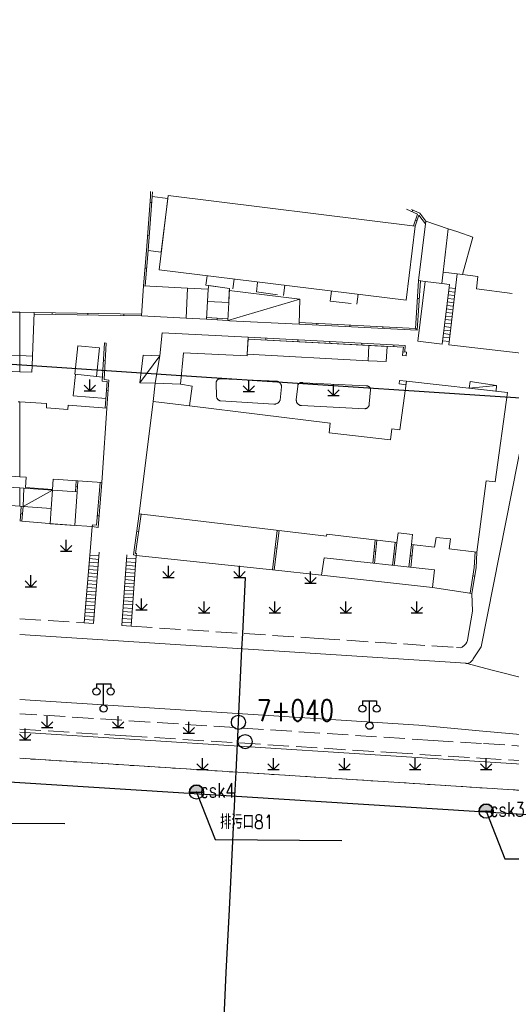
# Model space of a CAD drawing. Extents: x 39527407 to 39530665, y 3786466 to 3790957.
# Tile 70 of 113: x 39528076 to 39528146, y 3790257 to 3790395. Entities that reach past the tile are written whole.
import ezdxf
from ezdxf.enums import TextEntityAlignment as Align

# ---------------------------------------------------------------- set-up
doc = ezdxf.new("R2010")
doc.units = 0
doc.header["$PDSIZE"] = 0.2
doc.linetypes.add('X0', pattern=[4, 3, -1])
doc.linetypes.add('X6', pattern=[2, 1, -1])
doc.layers.get('0').update_dxf_attribs({"linetype": 'CONTINUOUS'})
for name, color, linetype in [('DLSS', 4, 'CONTINUOUS'), ('JCDL_DMX_F', 30, 'CONTINUOUS'), ('JCDL_JMDD_F', 231, 'CONTINUOUS'), ('JCDL_JMDX_F', 231, 'CONTINUOUS'), ('JCDL_JTD_F', 100, 'CONTINUOUS'), ('JMD', 6, 'CONTINUOUS'), ('SXSS', 5, 'CONTINUOUS'), ('ZBTZ', 3, 'CONTINUOUS'), ('zdh', 7, 'CONTINUOUS'), ('排水孔', 4, 'CONTINUOUS'), ('断面线', 2, 'CONTINUOUS')]:
    doc.layers.add(name, color=color, linetype=linetype)
for name, color, linetype, lineweight in [('JCDL_JMDX', 1, 'CONTINUOUS', 0), ('JCDL_ZBX', 3, 'CONTINUOUS', 0), ('JCDL_ZBX_F', 7, 'CONTINUOUS', 0)]:
    doc.layers.add(name, color=color, linetype=linetype, lineweight=lineweight)
doc.styles.add('HZ', font='rs', dxfattribs={"width": 0.8, "bigfont": 'hztxt'})
doc.linetypes.add('10422', pattern='A,2,[150,AAA.SHX,S=1,R=0,X=0,Y=1],2,[177,AAA.SHX,S=1,R=0,X=0,Y=0.8],1e-09', length=4)
doc.linetypes.add('X35', pattern='A,2,[150,AAA.SHX,S=1,R=0,X=0,Y=1],2,[177,AAA.SHX,S=1,R=0,X=0,Y=0.8],1e-09', length=4)
doc.linetypes.add('X4', pattern='A,0,-1e-09,[149,symbolx.shx,S=0.15,R=0,X=0,Y=0],-1.6', length=1.6)
doc.linetypes.add('X67', pattern='A,1,[150,symbolx.shx,S=1,R=0,X=0,Y=1],2,[153,symbolx.shx,S=1,R=0,X=0,Y=0.8],2,[145,symbolx.shx,S=1,R=0,X=0,Y=0],0,[150,symbolx.shx,S=1,R=0,X=0,Y=1],2,[153,symbolx.shx,S=1,R=0,X=0,Y=0.8],2,[150,symbolx.shx,S=1,R=0,X=0,Y=1],0.5,-0.5,[146,symbolx.shx,S=1,R=0,X=0,Y=0],-0.5,0.5,[153,symbolx.shx,S=1,R=0,X=0,Y=0.8],1', length=12)

# ---------------------------------------------------------------- blocks, each defined once
blk = doc.blocks.new('5820000')
at = {"color": 0, "linetype": 'Continuous'}
blk.add_circle((0, 0), 1, dxfattribs=at)
blk = doc.blocks.new('9530003')
at = {"color": 0}
for p, q in [((0, 0), (0, 1.6)), ((-0.8, 0), (0.8, 0))]:
    blk.add_line(p, q, dxfattribs=at)
at = {"color": 0, "linetype": 'Continuous'}
for points in [[(0, 0), (-0.8, 0.8)], [(0, 0), (0.8, 0.8)]]:
    blk.add_lwpolyline(points, dxfattribs=at)
blk = doc.blocks.new('3521000')
at = {"color": 0}
for p, q in [((-1, 3.5), (1, 3.5)), ((0, 0.5), (0, 3.5))]:
    blk.add_line(p, q, dxfattribs=at)
at = {"color": 0, "linetype": 'Continuous', "flags": 128}
for points in [[(-1, 3.5), (-1, 2.9)], [(1, 3.5), (1, 2.9)]]:
    blk.add_lwpolyline(points, dxfattribs=at)
at = {"color": 0}
for centre in [(-1, 2.4), (1, 2.4), (0, 0)]:
    blk.add_circle(centre, 0.5, dxfattribs=at)

msp = doc.modelspace()

# ---------------------------------------------------------------- hatches: boundary and pattern name
at = {"layer": '排水孔', "linetype": 'Continuous'}
h = msp.add_hatch(color=256, dxfattribs=at)
edge = h.paths.add_edge_path()
edge.add_arc((39528101.15647, 3790286.53341), 1, 0, 180)
edge.add_line((39528100.15647, 3790286.53341), (39528101.15647, 3790286.53341))
edge.add_line((39528101.15647, 3790286.53341), (39528102.15647, 3790286.53341))
h = msp.add_hatch(color=256, dxfattribs=at)
edge = h.paths.add_edge_path()
edge.add_arc((39528141.99647, 3790283.84941), 1, 0, 180)
edge.add_line((39528140.99647, 3790283.84941), (39528141.99647, 3790283.84941))
edge.add_line((39528141.99647, 3790283.84941), (39528142.99647, 3790283.84941))

# ---------------------------------------------------------------- linework, layer by layer
for p, q in [((39528100.15647, 3790286.53341, 36.313), (39528102.15647, 3790286.53341, 36.313)), ((39528140.99647, 3790283.84941, 36.325), (39528142.99647, 3790283.84941, 36.325))]:
    msp.add_line(p, q)
at = {"linetype": 'Continuous'}
for p, q in [((39528101.15647, 3790286.53341, -2.027), (39528103.77481, 3790279.8311, -38.589)), ((39528141.99647, 3790283.84941, -2.015), (39528144.61481, 3790277.1471, -38.577)), ((39528064.71481, 3790282.2221, -38.589), (39528082.60152, 3790282.10181, -38.589)), ((39528103.77481, 3790279.8311, -38.589), (39528121.66152, 3790279.71081, -38.589)), ((39528144.61481, 3790277.1471, -38.577), (39528162.50152, 3790277.02681, -38.577))]:
    msp.add_line(p, q, dxfattribs=at)
at = {"linetype": 'Continuous', "elevation": -38.58, "flags": 128}
msp.add_lwpolyline([(39527657.94774, 3790395.45066), (39527684.79977, 3790389.05751), (39527700.42524, 3790389.70759), (39527739.81847, 3790381.34835), (39527816.56814, 3790368.6085), (39527924.14886, 3790353.93422), (39527936.60462, 3790356.12227), (39528017.62896, 3790350.73968), (39528097.60104, 3790345.37362), (39528137.51912, 3790342.73774), (39528217.67261, 3790337.49881), (39528257.88209, 3790334.7357), (39528297.98629, 3790331.77366), (39528331.06877, 3790327.85756), (39528338.47458, 3790328.55776), (39528418.28099, 3790320.9728), (39528470.54436, 3790312.61044)], dxfattribs=at)
at = {"flags": 128}
for points, elevation in [([(39528102.15647, 3790286.53341, 1), (39528100.15647, 3790286.53341), (39528101.15647, 3790286.53341)], -2.027), ([(39528142.99647, 3790283.84941, 1), (39528140.99647, 3790283.84941), (39528141.99647, 3790283.84941)], -2.015)]:
    msp.add_lwpolyline(points, format="xyb", close=True, dxfattribs=dict(at, elevation=elevation))
at = {"layer": 'DLSS', "linetype": 'Continuous', "lineweight": 20, "elevation": -38.58}
for points in [[(39528139.11146, 3790304.69441), (39528139.1764, 3790304.68623), (39528139.24179, 3790304.68294), (39528139.30724, 3790304.68419), (39528139.37245, 3790304.68996), (39528139.43711, 3790304.70023), (39528139.5009, 3790304.71495), (39528139.56351, 3790304.73406), (39528139.62466, 3790304.75745), (39528139.68403, 3790304.78502), (39528139.70632, 3790304.79712), (39528139.74136, 3790304.81663), (39528139.79636, 3790304.85213), (39528139.84878, 3790304.89136), (39528139.89835, 3790304.93412), (39528139.94484, 3790304.98021), (39528139.98803, 3790305.0294), (39528140.02771, 3790305.08147), (39528140.0637, 3790305.13616), (39528140.09581, 3790305.19321), (39528140.12389, 3790305.25235), (39528140.14746, 3790305.31341), (39528141.26447, 3790307.02941), (39528149.07747, 3790346.4564)], [(39528076.23647, 3790308.772), (39528139.11146, 3790304.69441)], [(39528141.53138, 3790295.14743), (39528132.47846, 3790295.9574), (39528076.23647, 3790299.59059)], [(39528326.23647, 3790280.67363), (39528315.03146, 3790281.62941), (39528155.79347, 3790293.8714), (39528141.53138, 3790295.14743)]]:
    msp.add_lwpolyline(points, dxfattribs=at)
at = {"layer": 'DLSS', "linetype": 'X6', "lineweight": 0, "elevation": -38.58}
for points in [[(39528140.69146, 3790287.1827), (39528076.23647, 3790291.30022)], [(39528191.1732, 3790283.95781), (39528146.09566, 3790286.83747), (39528140.69146, 3790287.1827)]]:
    msp.add_lwpolyline(points, dxfattribs=at)
at = {"layer": 'JCDL_DMX_F', "color": 3, "linetype": 'X35', "lineweight": 0, "elevation": -38.58}
for points in [[(39528086.15697, 3790320.46304), (39528086.44147, 3790323.99741), (39528083.49047, 3790324.16541), (39528080.39746, 3790324.3874), (39528076.52887, 3790324.73342), (39528076.23647, 3790324.76228)], [(39528139.36946, 3790307.97941), (39528140.06447, 3790312.06341), (39528139.98046, 3790314.53542), (39528134.43247, 3790315.38942), (39528118.78446, 3790317.10241), (39528111.87846, 3790317.8824), (39528092.65546, 3790319.91842)], [(39528076.23647, 3790294.99123), (39528141.07879, 3790290.85559)], [(39528076.23647, 3790291.30022), (39528140.69146, 3790287.1827)], [(39528141.07879, 3790290.85559), (39528191.37947, 3790287.64742)], [(39528140.69146, 3790287.1827), (39528191.1732, 3790283.95781)]]:
    msp.add_lwpolyline(points, dxfattribs=at)
at = {"layer": 'JCDL_JMDX', "color": 6, "linetype": 'Continuous', "lineweight": 0, "elevation": -38.58}
for points in [[(39528094.69238, 3790371.21452), (39528094.65546, 3790370.54141), (39528094.09047, 3790362.92241), (39528093.66947, 3790357.93041)], [(39528133.47347, 3790367.02441), (39528132.61747, 3790368.18241), (39528131.48045, 3790368.69256)], [(39528131.99147, 3790366.3404), (39528132.51955, 3790367.8943)], [(39528115.61723, 3790352.50838), (39528132.27643, 3790351.6606), (39528132.7243, 3790358.62309)], [(39528137.65934, 3790357.53103), (39528136.77248, 3790357.63485)], [(39528105.55723, 3790353.02319), (39528115.73299, 3790356.02443)], [(39528137.48495, 3790356.0412), (39528136.59097, 3790356.14585)], [(39528137.54308, 3790356.53781), (39528136.65148, 3790356.64218)], [(39528137.60121, 3790357.03442), (39528136.71198, 3790357.13851)], [(39528137.31055, 3790354.55138), (39528136.40946, 3790354.65686)], [(39528137.36868, 3790355.04799), (39528136.46997, 3790355.15319)], [(39528137.42681, 3790355.54459), (39528136.53047, 3790355.64952)], [(39528093.409, 3790353.93894), (39528078.29911, 3790354.16582)], [(39528102.57447, 3790353.2114), (39528105.55723, 3790353.02319)], [(39528137.13615, 3790353.06155), (39528136.22795, 3790353.16786)], [(39528137.19428, 3790353.55816), (39528136.28846, 3790353.66419)], [(39528137.25242, 3790354.05477), (39528136.34896, 3790354.16052)], [(39528137.01989, 3790352.06833), (39528136.10694, 3790352.1752)], [(39528137.07802, 3790352.56494), (39528136.16745, 3790352.67153)], [(39528130.50634, 3790348.59623), (39528130.59246, 3790349.48741), (39528108.44292, 3790350.66994)], [(39528136.84549, 3790350.5785), (39528135.92543, 3790350.6862)], [(39528136.90362, 3790351.07511), (39528135.98594, 3790351.18254)], [(39528136.96175, 3790351.57172), (39528136.04644, 3790351.67887)], [(39528088.54146, 3790340.69241), (39528088.82447, 3790344.6434), (39528088.12247, 3790344.72341), (39528088.44446, 3790349.8564)], [(39528136.78736, 3790350.08189), (39528135.86493, 3790350.18987)], [(39528093.17947, 3790344.24041), (39528095.99547, 3790348.0284)], [(39528139.61361, 3790343.4799), (39528143.47046, 3790343.8884)], [(39528084.33328, 3790328.88349), (39528084.43668, 3790330.41516)], [(39528086.44147, 3790323.99741), (39528087.30246, 3790323.86641), (39528087.83146, 3790330.17541)], [(39528076.71447, 3790326.80841), (39528080.85392, 3790329.11838)], [(39528076.52887, 3790324.73342), (39528076.71447, 3790326.80841)], [(39528093.09047, 3790325.76041), (39528092.26447, 3790319.97141), (39528092.65546, 3790319.91842)], [(39528112.54104, 3790323.44261), (39528111.87846, 3790317.8824)], [(39528126.35428, 3790322.07693), (39528125.99636, 3790318.80446)], [(39528129.04178, 3790318.47137), (39528129.39647, 3790321.7144)], [(39528131.45946, 3790321.46341), (39528131.10751, 3790318.24544)], [(39528087.41191, 3790319.85104), (39528086.11644, 3790319.95961)], [(39528139.98046, 3790314.53542), (39528140.56046, 3790318.17541), (39528140.68346, 3790320.36941)], [(39528087.29033, 3790318.34074), (39528085.99487, 3790318.44931)], [(39528087.33086, 3790318.84418), (39528086.03539, 3790318.95275)], [(39528087.37138, 3790319.34761), (39528086.07592, 3790319.45618)], [(39528092.54568, 3790318.40713), (39528091.25014, 3790318.51571)], [(39528092.58227, 3790318.91089), (39528091.28674, 3790319.01947)], [(39528092.61887, 3790319.41466), (39528091.32333, 3790319.52323)], [(39528087.20928, 3790317.33388), (39528085.91382, 3790317.44245)], [(39528087.24981, 3790317.83731), (39528085.95434, 3790317.94588)], [(39528092.47249, 3790317.39961), (39528091.17695, 3790317.50819)], [(39528092.50908, 3790317.90337), (39528091.21355, 3790318.01195)], [(39528087.08544, 3790315.79546), (39528085.78869, 3790315.88804)], [(39528087.12565, 3790316.29488), (39528085.82889, 3790316.38746)], [(39528087.16876, 3790316.83045), (39528085.87329, 3790316.93902)], [(39528092.36507, 3790315.92081), (39528091.06837, 3790316.01339)], [(39528092.3993, 3790316.39209), (39528091.10376, 3790316.50066)], [(39528092.43589, 3790316.89585), (39528091.14036, 3790317.00443)], [(39528086.96484, 3790314.2972), (39528085.66808, 3790314.38978)], [(39528087.00504, 3790314.79662), (39528085.70829, 3790314.8892)], [(39528087.04524, 3790315.29604), (39528085.74849, 3790315.38862)], [(39528092.25617, 3790314.42171), (39528090.95947, 3790314.51429)], [(39528092.29247, 3790314.92141), (39528090.99577, 3790315.01399)], [(39528092.32877, 3790315.42111), (39528091.03207, 3790315.51369)], [(39528086.84423, 3790312.79893), (39528085.54748, 3790312.89151)], [(39528086.88443, 3790313.29835), (39528085.58768, 3790313.39093)], [(39528086.92464, 3790313.79778), (39528085.62788, 3790313.89036)], [(39528092.14727, 3790312.92261), (39528090.85057, 3790313.01519)], [(39528092.18357, 3790313.42231), (39528090.88687, 3790313.51489)], [(39528092.21987, 3790313.92201), (39528090.92317, 3790314.01459)], [(39528086.76383, 3790311.80009), (39528085.46707, 3790311.89267)], [(39528086.80403, 3790312.29951), (39528085.50728, 3790312.39209)], [(39528092.03837, 3790311.42351), (39528090.74167, 3790311.51609)], [(39528092.07467, 3790311.92321), (39528090.77797, 3790312.01579)], [(39528092.11097, 3790312.42291), (39528090.81427, 3790312.51549)], [(39528086.68342, 3790310.80125), (39528085.38667, 3790310.89383)], [(39528086.72362, 3790311.30067), (39528085.42687, 3790311.39325)], [(39528091.96577, 3790310.42411), (39528090.66907, 3790310.51669)], [(39528092.00207, 3790310.92381), (39528090.70537, 3790311.01639)]]:
    msp.add_lwpolyline(points, dxfattribs=at)
at = {"layer": 'JCDL_JMDX', "color": 6, "linetype": 'X0', "lineweight": 0, "elevation": -38.58}
for points in [[(39528102.65325, 3790359.33299), (39528102.49346, 3790358.0284), (39528106.29646, 3790357.48241), (39528106.46593, 3790358.86602)], [(39528109.77024, 3790358.40199), (39528109.61047, 3790357.09741), (39528113.41347, 3790356.55141), (39528113.59008, 3790357.99347)], [(39528120.17352, 3790357.18714), (39528120.00146, 3790355.78241), (39528123.75846, 3790355.3424), (39528123.92808, 3790356.72728)]]:
    msp.add_lwpolyline(points, dxfattribs=at)
at = {"layer": 'JCDL_JMDX', "color": 6, "linetype": 'X67', "lineweight": 0, "elevation": -38.58}
for points in [[(39528076.23647, 3790287.85762), (39528140.33525, 3790283.80488)], [(39528140.33525, 3790283.80488), (39528182.35047, 3790281.14842)]]:
    msp.add_lwpolyline(points, dxfattribs=at)
at = {"layer": 'JCDL_JMDX_F', "linetype": 'Continuous', "lineweight": 0, "elevation": -38.58}
for points in [[(39528094.94182, 3790371.19742), (39528094.90496, 3790370.52532), (39528094.33969, 3790362.90266), (39528093.91928, 3790357.91761)], [(39528094.59212, 3790369.68722), (39528094.84144, 3790369.66874)], [(39528131.73808, 3790366.37177), (39528132.30756, 3790368.04745), (39528130.75959, 3790368.74198)], [(39528131.65039, 3790368.61631), (39528131.54805, 3790368.38822)], [(39528132.25551, 3790367.11735), (39528132.01881, 3790367.1978)], [(39528133.43032, 3790366.66221), (39528132.51955, 3790367.8943)], [(39528094.24849, 3790365.05339), (39528094.49781, 3790365.0349)], [(39528093.87956, 3790360.42157), (39528094.12868, 3790360.40056)], [(39528115.62545, 3790352.75829), (39528132.04278, 3790351.92281), (39528132.47481, 3790358.63914)], [(39528132.56381, 3790356.12825), (39528132.31433, 3790356.1443)], [(39528093.3927, 3790353.68916), (39528078.28832, 3790353.91595), (39528078.29911, 3790354.16582)], [(39528080.79882, 3790354.12829), (39528080.79507, 3790353.87831)], [(39528085.85405, 3790354.05238), (39528085.8503, 3790353.80241)], [(39528090.90928, 3790353.97647), (39528090.90553, 3790353.7265)], [(39528102.58756, 3790353.46108), (39528105.57074, 3790353.27284)], [(39528104.06585, 3790353.1173), (39528104.08159, 3790353.3668)], [(39528118.11399, 3790352.38132), (39528118.1267, 3790352.631)], [(39528122.77238, 3790352.14426), (39528122.78508, 3790352.39394)], [(39528127.43076, 3790351.90719), (39528127.44347, 3790352.15687)], [(39528132.08914, 3790351.67013), (39528132.10185, 3790351.91981)], [(39528130.2575, 3790348.62028), (39528130.31851, 3790349.25168), (39528108.42959, 3790350.42029)], [(39528110.93937, 3790350.53666), (39528110.92604, 3790350.28701)], [(39528088.2921, 3790340.71028), (39528088.55798, 3790344.42215), (39528087.85808, 3790344.50192), (39528088.19495, 3790349.87206), (39528088.44446, 3790349.8564)], [(39528115.45204, 3790350.29573), (39528115.43871, 3790350.04609)], [(39528119.96472, 3790350.05481), (39528119.95139, 3790349.80516)], [(39528124.4774, 3790349.81388), (39528124.46407, 3790349.56424)], [(39528128.99007, 3790349.57296), (39528128.97674, 3790349.32331)], [(39528130.74247, 3790348.57341), (39528130.24478, 3790348.62151), (39528130.19578, 3790348.11446), (39528130.69346, 3790348.06641), (39528130.74247, 3790348.57341)], [(39528088.28794, 3790347.36131), (39528088.03843, 3790347.37696)], [(39528130.75547, 3790344.46441), (39528129.79347, 3790344.59441), (39528129.72656, 3790344.0989), (39528130.68638, 3790343.9692), (39528130.75547, 3790344.46441)], [(39528088.72008, 3790343.18603), (39528088.47072, 3790343.20389)], [(39528084.08385, 3790328.90033), (39528084.18725, 3790330.432)], [(39528084.38498, 3790329.64932), (39528084.13555, 3790329.66616)], [(39528087.58206, 3790330.19302), (39528087.07568, 3790324.1538), (39528086.47908, 3790324.24457), (39528086.44147, 3790323.99741)], [(39528076.28007, 3790324.75797), (39528076.46514, 3790326.82703)], [(39528076.62167, 3790325.77091), (39528076.37267, 3790325.79319)], [(39528087.43858, 3790325.48982), (39528087.18946, 3790325.51071)], [(39528093.33878, 3790325.73082), (39528092.54752, 3790320.18533), (39528092.68904, 3790320.16615), (39528092.65546, 3790319.91842)], [(39528092.73733, 3790323.28548), (39528092.98483, 3790323.25016)], [(39528112.78928, 3790323.41303), (39528112.12688, 3790317.85435)], [(39528126.60254, 3790322.04734), (39528126.24488, 3790318.77728)], [(39528128.79326, 3790318.49855), (39528129.14822, 3790321.74399)], [(39528131.70769, 3790321.43361), (39528131.35603, 3790318.21826)], [(39528086.15697, 3790320.46304), (39528085.34647, 3790310.39441)], [(39528087.45277, 3790320.35873), (39528086.64228, 3790310.2901)], [(39528091.35888, 3790320.0126), (39528090.63289, 3790310.0186)], [(39528092.65546, 3790319.91842), (39528091.92947, 3790309.92441)], [(39528112.24522, 3790320.96017), (39528112.49346, 3790320.93059)], [(39528126.17532, 3790320.44069), (39528126.42384, 3790320.41351)], [(39528129.21912, 3790320.09289), (39528128.97061, 3790320.12007)], [(39528131.28349, 3790319.85442), (39528131.532, 3790319.82724)], [(39528139.73337, 3790314.57345), (39528140.31157, 3790318.20215), (39528140.43472, 3790320.39889)], [(39528140.37385, 3790317.00427), (39528140.12697, 3790317.04361)], [(39528086.64322, 3790310.30182), (39528085.34647, 3790310.39441)], [(39528091.92947, 3790309.92441), (39528090.63277, 3790310.01699)]]:
    msp.add_lwpolyline(points, dxfattribs=at)
at = {"layer": 'JCDL_ZBX', "color": 114, "linetype": 'Continuous', "lineweight": 0, "true_color": 0x009944, "elevation": -38.58}
for points in [[(39528088.38621, 3790342.02413), (39528083.75002, 3790342.41376), (39528084.08602, 3790345.44072)], [(39528087.0406, 3790345.12878), (39528087.89169, 3790345.03763)], [(39528104.60746, 3790344.82341), (39528104.55272, 3790344.8298), (39528104.4976, 3790344.83047), (39528104.44266, 3790344.82586), (39528104.38842, 3790344.81601), (39528104.33538, 3790344.80101), (39528104.28401, 3790344.78099), (39528104.2348, 3790344.75614), (39528104.1882, 3790344.72669), (39528104.15471, 3790344.70076), (39528104.14463, 3790344.69291), (39528104.1045, 3790344.65512), (39528104.06818, 3790344.61365), (39528104.036, 3790344.56889), (39528104.00825, 3790344.52126), (39528103.98519, 3790344.47118), (39528103.96704, 3790344.41913), (39528103.95396, 3790344.36558), (39528103.94607, 3790344.31102), (39528103.94344, 3790344.25595), (39528103.94611, 3790344.20089), (39528103.95446, 3790344.14642), (39528103.99336, 3790342.42146), (39528103.98961, 3790342.3653), (39528103.9911, 3790342.30901), (39528103.99741, 3790342.25306), (39528104.0085, 3790342.19786), (39528104.02429, 3790342.14381), (39528104.04465, 3790342.09132), (39528104.06945, 3790342.04077), (39528104.09849, 3790341.99253), (39528104.13156, 3790341.94696), (39528104.17022, 3790341.90281), (39528104.20881, 3790341.86516), (39528104.2524, 3790341.82953), (39528104.2989, 3790341.79777), (39528104.34794, 3790341.77012), (39528104.39918, 3790341.74678), (39528104.45224, 3790341.72792), (39528104.50671, 3790341.71368), (39528104.56226, 3790341.70458), (39528112.06747, 3790341.2414), (39528112.1373, 3790341.2407), (39528112.20696, 3790341.24581), (39528112.27602, 3790341.25626), (39528112.34408, 3790341.27197), (39528112.41073, 3790341.29286), (39528112.47557, 3790341.3188), (39528112.53824, 3790341.34965), (39528112.60128, 3790341.38738), (39528112.65556, 3790341.42529), (39528112.70952, 3790341.46964), (39528112.75992, 3790341.51799), (39528112.80646, 3790341.57008), (39528112.84886, 3790341.62558), (39528112.88688, 3790341.68418), (39528112.92028, 3790341.74552), (39528112.94847, 3790341.80941), (39528113.14946, 3790343.6694), (39528113.14531, 3790343.73712), (39528113.13535, 3790343.80424), (39528113.12009, 3790343.87036), (39528113.09962, 3790343.93505), (39528113.07407, 3790343.99791), (39528113.04361, 3790344.05855), (39528113.00843, 3790344.11657), (39528112.97786, 3790344.15902), (39528112.96874, 3790344.17162), (39528112.92481, 3790344.22333), (39528112.87691, 3790344.27139), (39528112.82534, 3790344.3155), (39528112.77043, 3790344.35536), (39528112.71252, 3790344.39074), (39528112.65199, 3790344.4214), (39528112.58921, 3790344.44715), (39528112.52446, 3790344.46741), (39528104.60746, 3790344.82341)], [(39528116.14047, 3790344.26141), (39528116.08821, 3790344.27652), (39528116.03461, 3790344.2859), (39528115.98033, 3790344.28988), (39528115.92593, 3790344.28841), (39528115.87195, 3790344.28152), (39528115.81893, 3790344.26927), (39528115.76739, 3790344.25179), (39528115.71786, 3790344.22924), (39528115.69242, 3790344.21469), (39528115.67083, 3790344.20186), (39528115.62677, 3790344.16992), (39528115.58613, 3790344.13373), (39528115.54929, 3790344.09367), (39528115.51665, 3790344.05013), (39528115.48852, 3790344.00354), (39528115.46518, 3790343.95438), (39528115.44687, 3790343.90313), (39528115.43377, 3790343.85031), (39528115.42647, 3790343.7964), (39528115.22746, 3790341.83141), (39528115.22745, 3790341.77156), (39528115.23248, 3790341.71192), (39528115.24212, 3790341.65284), (39528115.25632, 3790341.59469), (39528115.275, 3790341.53782), (39528115.29803, 3790341.48256), (39528115.32529, 3790341.42927), (39528115.3566, 3790341.37825), (39528115.39178, 3790341.32982), (39528115.42015, 3790341.29643), (39528115.43061, 3790341.28427), (39528115.47286, 3790341.24187), (39528115.51828, 3790341.20288), (39528115.56659, 3790341.16753), (39528115.6175, 3790341.13604), (39528115.6707, 3790341.1086), (39528115.72587, 3790341.08537), (39528115.78268, 3790341.0665), (39528115.84078, 3790341.0521), (39528115.89982, 3790341.04225), (39528115.95947, 3790341.03741), (39528124.87646, 3790340.5834), (39528124.93449, 3790340.59), (39528124.99168, 3790340.60191), (39528125.04766, 3790340.61865), (39528125.102, 3790340.64009), (39528125.15433, 3790340.66607), (39528125.20425, 3790340.69641), (39528125.25141, 3790340.73089), (39528125.29547, 3790340.76925), (39528125.32883, 3790340.80377), (39528125.33611, 3790340.81122), (39528125.37303, 3790340.8565), (39528125.40596, 3790340.90475), (39528125.43467, 3790340.95563), (39528125.45895, 3790341.00877), (39528125.47862, 3790341.06378), (39528125.49354, 3790341.12027), (39528125.5036, 3790341.17781), (39528125.50873, 3790341.23601), (39528125.50847, 3790341.29441), (39528125.70747, 3790343.25941), (39528125.70483, 3790343.31296), (39528125.69666, 3790343.36597), (39528125.68346, 3790343.41796), (39528125.66536, 3790343.46845), (39528125.64252, 3790343.51698), (39528125.61516, 3790343.5631), (39528125.58351, 3790343.6064), (39528125.54786, 3790343.64648), (39528125.53095, 3790343.66246), (39528125.50856, 3790343.68297), (39528125.46595, 3790343.71555), (39528125.42042, 3790343.7439), (39528125.37239, 3790343.76777), (39528125.3223, 3790343.78695), (39528125.27061, 3790343.80125), (39528125.21778, 3790343.81056), (39528125.16432, 3790343.81477), (39528125.11069, 3790343.81386), (39528125.05746, 3790343.80741), (39528116.14047, 3790344.26141)]]:
    msp.add_lwpolyline(points, dxfattribs=at)
at = {"layer": 'JCDL_ZBX', "color": 114, "linetype": 'X4', "lineweight": 0, "true_color": 0x009944, "elevation": -38.58}
for points in [[(39528139.11146, 3790304.69441), (39528142.85659, 3790303.74596)], [(39528142.85659, 3790303.74596), (39528147.49447, 3790302.57141)]]:
    msp.add_lwpolyline(points, dxfattribs=at)
at = {"layer": 'JCDL_ZBX_F', "color": 114, "linetype": 'X0', "lineweight": 0, "true_color": 0x009944, "elevation": -38.58}
for points in [[(39528076.23647, 3790310.96926), (39528085.34647, 3790310.39441)], [(39528091.92947, 3790309.92441), (39528118.37342, 3790308.2017), (39528137.83217, 3790306.93405), (39528138.34847, 3790306.90041), (39528138.47522, 3790306.94281), (39528138.59117, 3790306.99262), (39528138.68278, 3790307.042), (39528138.7639, 3790307.09293), (39528138.81334, 3790307.12703), (39528138.95443, 3790307.2456), (39528139.03556, 3790307.32983), (39528139.11932, 3790307.43163), (39528139.27895, 3790307.66699), (39528139.35075, 3790307.90449)], [(39528141.3459, 3790293.38851), (39528134.53313, 3790293.8276), (39528076.23647, 3790297.58489)], [(39528076.23647, 3790295.41627), (39528091.23326, 3790294.46986), (39528115.18562, 3790292.95829), (39528128.65881, 3790292.10802), (39528141.12788, 3790291.32113)], [(39528141.12788, 3790291.32113), (39528169.07841, 3790289.55724), (39528184.43047, 3790288.58841), (39528184.52747, 3790290.60541), (39528141.3459, 3790293.38851)]]:
    msp.add_lwpolyline(points, dxfattribs=at)
at = {"layer": 'JMD', "color": 6, "linetype": 'Continuous', "lineweight": 0, "elevation": -38.58}
for points in [[(39528097.09511, 3790370.24986), (39528096.18944, 3790362.67156), (39528094.33895, 3790362.89272), (39528094.90396, 3790370.51172), (39528097.09511, 3790370.24986)], [(39528130.73647, 3790355.89341), (39528095.88946, 3790360.16142), (39528097.14346, 3790370.6544), (39528131.99147, 3790366.3404), (39528130.73647, 3790355.89341)], [(39528133.47347, 3790367.02441), (39528136.64342, 3790365.97291), (39528135.91232, 3790359.8364), (39528135.72524, 3790358.26622), (39528133.4032, 3790358.54286), (39528132.47612, 3790358.65331), (39528133.47347, 3790367.02441)], [(39528136.64342, 3790365.97291), (39528137.98347, 3790365.52841), (39528140.12047, 3790364.7874), (39528138.65453, 3790359.50576), (39528137.90147, 3790359.59941), (39528135.91232, 3790359.8364), (39528136.64342, 3790365.97291)], [(39528136.72947, 3790349.5874), (39528137.90147, 3790359.59941), (39528138.65453, 3790359.50576), (39528140.83647, 3790359.23441), (39528140.64046, 3790357.48241), (39528145.63947, 3790356.8454)], [(39528099.9122, 3790357.61043), (39528099.69447, 3790353.36241), (39528093.39246, 3790353.68541), (39528093.66947, 3790357.93041), (39528099.9122, 3790357.61043)], [(39528102.70589, 3790355.71758), (39528102.57447, 3790353.2114), (39528099.69447, 3790353.36241), (39528099.9122, 3790357.61043), (39528102.79722, 3790357.45916), (39528102.70589, 3790355.71758)], [(39528105.79915, 3790357.5538), (39528105.69638, 3790355.59406), (39528102.70589, 3790355.71758), (39528102.79722, 3790357.45916), (39528102.87544, 3790357.97356), (39528105.79915, 3790357.5538)], [(39528133.4032, 3790358.54286), (39528135.72524, 3790358.26622), (39528136.83299, 3790358.13117), (39528135.80648, 3790349.71041), (39528132.37746, 3790350.12841), (39528133.4032, 3790358.54286)], [(39528115.73299, 3790356.02443), (39528115.61723, 3790352.50838), (39528105.79147, 3790353.00841), (39528105.55723, 3790353.02319), (39528105.69638, 3790355.59406), (39528105.78465, 3790357.27721), (39528115.73299, 3790356.02443)], [(39528076.23647, 3790354.19679), (39528076.23647, 3790348.08156), (39528073.28746, 3790348.19341), (39528073.89976, 3790354.23188), (39528076.23647, 3790354.19679)], [(39528078.29911, 3790354.16582), (39528078.03346, 3790348.0134), (39528076.23647, 3790348.08156), (39528076.23647, 3790354.19679), (39528078.29911, 3790354.16582)], [(39528108.44292, 3790350.66994), (39528108.31647, 3790348.3014), (39528108.29846, 3790348.0434), (39528099.30747, 3790348.46141), (39528098.90147, 3790344.04942), (39528095.31346, 3790344.18241), (39528095.99547, 3790348.0284), (39528096.31546, 3790351.31741), (39528108.44292, 3790350.66994)], [(39528125.46584, 3790349.51076), (39528125.35147, 3790347.3684), (39528108.31647, 3790348.3014), (39528108.42959, 3790350.4203), (39528125.46584, 3790349.51076)], [(39528087.0406, 3790345.12878), (39528084.02247, 3790345.44743), (39528084.44646, 3790349.46341), (39528087.46646, 3790349.16241), (39528087.0406, 3790345.12878)], [(39528127.90646, 3790347.2584), (39528125.35147, 3790347.3684), (39528125.46584, 3790349.51076), (39528128.01944, 3790349.37442), (39528127.90646, 3790347.2584)], [(39528147.72947, 3790348.35041), (39528136.72947, 3790349.5874)], [(39528076.23647, 3790348.08156), (39528076.23647, 3790345.80702), (39528052.13341, 3790346.85933), (39528052.21503, 3790348.72863), (39528057.14743, 3790348.51327), (39528063.22046, 3790348.44841), (39528073.28746, 3790348.19341), (39528076.23647, 3790348.08156)], [(39528077.98309, 3790346.62967), (39528077.94546, 3790345.73241), (39528076.23647, 3790345.80702), (39528076.23647, 3790348.08156), (39528078.03346, 3790348.0134), (39528077.98309, 3790346.62967)], [(39528095.99547, 3790348.0284), (39528095.31346, 3790344.18241), (39528093.17947, 3790344.24041), (39528093.65847, 3790348.14941), (39528095.99547, 3790348.0284)], [(39528140.68346, 3790320.36941), (39528136.79347, 3790320.8304), (39528136.95767, 3790322.24079), (39528134.93647, 3790322.44742), (39528134.69146, 3790321.07542), (39528131.45946, 3790321.46341), (39528131.62229, 3790322.86194), (39528129.56547, 3790323.1014), (39528129.39647, 3790321.7144), (39528119.53687, 3790322.88932), (39528119.50393, 3790322.61288), (39528093.09047, 3790325.76041), (39528095.03346, 3790341.6154), (39528100.19012, 3790340.9871), (39528120.02447, 3790338.5704), (39528119.85647, 3790337.20941), (39528128.48746, 3790336.20941), (39528128.67947, 3790337.7594), (39528129.79946, 3790337.61141), (39528130.75547, 3790344.46441), (39528144.99847, 3790342.88141), (39528143.27347, 3790330.2694), (39528141.99647, 3790330.44441), (39528140.68346, 3790320.36941)], [(39528100.19012, 3790340.9871), (39528095.03346, 3790341.6154), (39528095.31346, 3790344.18241), (39528098.90147, 3790344.04942), (39528100.53046, 3790343.78041), (39528100.19012, 3790340.9871)], [(39528139.72146, 3790344.45041), (39528143.47046, 3790343.8884), (39528143.37856, 3790343.06145), (39528139.61361, 3790343.4799), (39528139.72146, 3790344.45041)], [(39528076.0321, 3790341.56815), (39528076.23647, 3790341.55471), (39528076.23647, 3790330.99426), (39528073.787, 3790331.16724)], [(39528079.99347, 3790340.70041), (39528083.00555, 3790340.48852), (39528083.04747, 3790341.0844), (39528088.54146, 3790340.69241), (39528087.92602, 3790331.57597), (39528087.83146, 3790330.17541), (39528084.43668, 3790330.41516), (39528080.9638, 3790330.66041), (39528080.86047, 3790329.2154), (39528077.05647, 3790329.4824), (39528077.15991, 3790330.92905), (39528076.23647, 3790330.99426), (39528076.23647, 3790341.55471), (39528079.99946, 3790341.30741), (39528079.99347, 3790340.70041)], [(39528076.23647, 3790329.42066), (39528076.23647, 3790326.84411), (39528061.32846, 3790327.9574), (39528056.32575, 3790328.24896), (39528056.42492, 3790330.4317), (39528076.23647, 3790329.42066)], [(39528076.80947, 3790329.39141), (39528076.71447, 3790326.80841), (39528076.23647, 3790326.84411), (39528076.23647, 3790329.42066), (39528076.80947, 3790329.39141)], [(39528080.85392, 3790329.11838), (39528080.6799, 3790326.54071), (39528076.71447, 3790326.80841), (39528076.80947, 3790329.39141), (39528080.85392, 3790329.11838)], [(39528080.6799, 3790326.54071), (39528080.85392, 3790329.11838), (39528084.33328, 3790328.88349), (39528084.01276, 3790324.13568), (39528080.53387, 3790324.37761), (39528080.6799, 3790326.54071)], [(39528134.69265, 3790317.85332), (39528134.43247, 3790315.38942), (39528118.78446, 3790317.10241), (39528119.13946, 3790319.55441), (39528134.69265, 3790317.85332)]]:
    msp.add_lwpolyline(points, dxfattribs=at)
at = {"layer": 'SXSS', "linetype": '10422', "flags": 128}
msp.add_lwpolyline([(39528479.81327, 3790258.95572), (39528462.85647, 3790259.85041), (39528405.76647, 3790264.98963), (39528332.95446, 3790271.52141), (39528326.23647, 3790271.9497), (39528215.45147, 3790279.82241), (39528208.38646, 3790280.05441), (39528207.83491, 3790279.93889), (39528205.9448, 3790279.37944), (39528204.39109, 3790278.71493), (39528203.15686, 3790278.03645), (39528202.21625, 3790277.41588), (39528200.57443, 3790276.65618), (39528199.10032, 3790276.30795), (39528197.09013, 3790276.12357), (39528194.57839, 3790276.34816), (39528193.1107, 3790276.72254), (39528191.69862, 3790277.27054), (39528189.93756, 3790278.25722), (39528188.28533, 3790279.19766), (39528185.85792, 3790280.23287), (39528184.28359, 3790280.72346), (39528182.9992, 3790281.0271), (39528182.35047, 3790281.14842), (39528140.33525, 3790283.80488), (39528076.23647, 3790287.85762), (39528006.75425, 3790292.25072), (39527925.78762, 3790297.36995), (39527924.22051, 3790296.24995), (39527922.01489, 3790294.98287), (39527920.85835, 3790294.4523), (39527919.37082, 3790293.88964), (39527917.53576, 3790293.36612), (39527915.66061, 3790293.01214), (39527913.7513, 3790292.81521), (39527912.23332, 3790292.89654), (39527908.88517, 3790293.84227), (39527907.29907, 3790294.56202), (39527903.71761, 3790297.02181), (39527902.67471, 3790298.03161), (39527901.19246, 3790299.81841), (39527879.11146, 3790302.0134), (39527826.23647, 3790308.18375), (39527743.28546, 3790321.2394), (39527721.92646, 3790325.4434), (39527683.07147, 3790333.85041), (39527677.67347, 3790334.3444), (39527668.08746, 3790334.29541), (39527660.91146, 3790335.6004), (39527659.37346, 3790328.9684), (39527651.55547, 3790330.69042), (39527650.06747, 3790324.06741), (39527642.18925, 3790325.77786)], dxfattribs=at)
at = {"layer": 'zdh', "color": 1}
for p in [(39528101.15647, 3790286.53341, -2.027), (39528141.99747, 3790283.84941, -2.015)]:
    msp.add_point(p, dxfattribs=at)
at = {"layer": '排水孔'}
for centre in [(39528101.15647, 3790286.53341, 36.313), (39528141.99647, 3790283.84941, 36.325)]:
    msp.add_circle(centre, 1, dxfattribs=at)
at = {"layer": '断面线', "color": 1, "elevation": -38.58, "flags": 128}
msp.add_lwpolyline([(39528100.89639, 3790168.76414), (39528100.89639, 3790168.76414), (39528101.28985, 3790176.89619), (39528101.6765, 3790184.88745), (39528101.94636, 3790190.46509), (39528102.25096, 3790196.76056), (39528102.41474, 3790200.1454), (39528102.45683, 3790201.01535), (39528102.92564, 3790210.70466), (39528103.41328, 3790220.78339), (39528103.90786, 3790231.00535), (39528104.38941, 3790240.95804), (39528104.84912, 3790250.45929), (39528105.36317, 3790261.08357), (39528105.79379, 3790269.98357), (39528106.25981, 3790279.6154), (39528106.54693, 3790285.54963), (39528106.56582, 3790285.94), (39528106.73091, 3790289.35217), (39528107.07103, 3790296.38162), (39528107.12973, 3790297.59491), (39528107.5722, 3790306.73981), (39528107.67665, 3790308.89855), (39528108.05983, 3790316.81816)], dxfattribs=at)
at = {"layer": '断面线'}
msp.add_circle((39528107.07103, 3790296.38162, -38.58), 1, dxfattribs=at)

# ---------------------------------------------------------------- block references
at = {"layer": 'JCDL_JMDD_F'}
for p in [(39528088.06146, 3790298.3164, -38.58), (39528125.55047, 3790295.89141, -38.58)]:
    msp.add_blockref('3521000', p, dxfattribs=at)
at = {"layer": 'JCDL_JTD_F'}
msp.add_blockref('5820000', (39528108.01246, 3790293.65341, -38.58), dxfattribs=at)
at = {"layer": 'ZBTZ'}
for p in [(39528086.14206, 3790343.09688, -38.58), (39528108.53757, 3790343.03601, -38.58), (39528120.45645, 3790342.43661, -38.58), (39528082.79092, 3790320.50086, -38.58), (39528097.21922, 3790316.81816, -38.58), (39528107.21772, 3790316.81816, -38.58), (39528077.79172, 3790315.50166, -38.58), (39528117.21622, 3790316.01816, -38.58), (39528093.41997, 3790312.21891, -38.58), (39528102.21847, 3790311.81891, -38.58), (39528112.21697, 3790311.81891, -38.58), (39528122.21547, 3790311.81891, -38.58), (39528132.21397, 3790311.81891, -38.58), (39528080.10037, 3790295.65431, -38.58), (39528090.09887, 3790295.65431, -38.58), (39528100.09737, 3790294.85431, -38.58), (39528077.01192, 3790293.90716, -38.58), (39528102.00817, 3790289.70791, -38.58), (39528112.00667, 3790289.70791, -38.58), (39528122.00515, 3790289.70792, -38.58), (39528132.00362, 3790289.70796, -38.58), (39528142.00212, 3790289.70796, -38.58)]:
    msp.add_blockref('9530003', p, dxfattribs=at)

# ---------------------------------------------------------------- texts
at = {"color": 6, "linetype": 'Continuous', "style": 'HZ', "width": 0.8}
msp.add_text('排污口81', height=2, dxfattribs=at).set_placement((39528104.47118, 3790281.35199, -38.58))
at = {"layer": 'zdh', "color": 1, "style": 'HZ', "width": 0.8}
for s, p in [('csk4', (39528101.65647, 3790285.78341, -2.027)), ('csk3', (39528142.49747, 3790283.09941, -2.015))]:
    msp.add_text(s, height=2, dxfattribs=at).set_placement(p)
at = {"layer": '断面线', "linetype": 'Continuous', "style": 'HZ', "width": 0.8}
msp.add_text('7+040', height=3, dxfattribs=at).set_placement((39528120.56299, 3790298.05938, -38.58), align=Align.MIDDLE_RIGHT)

doc.saveas('drawing.dxf')
